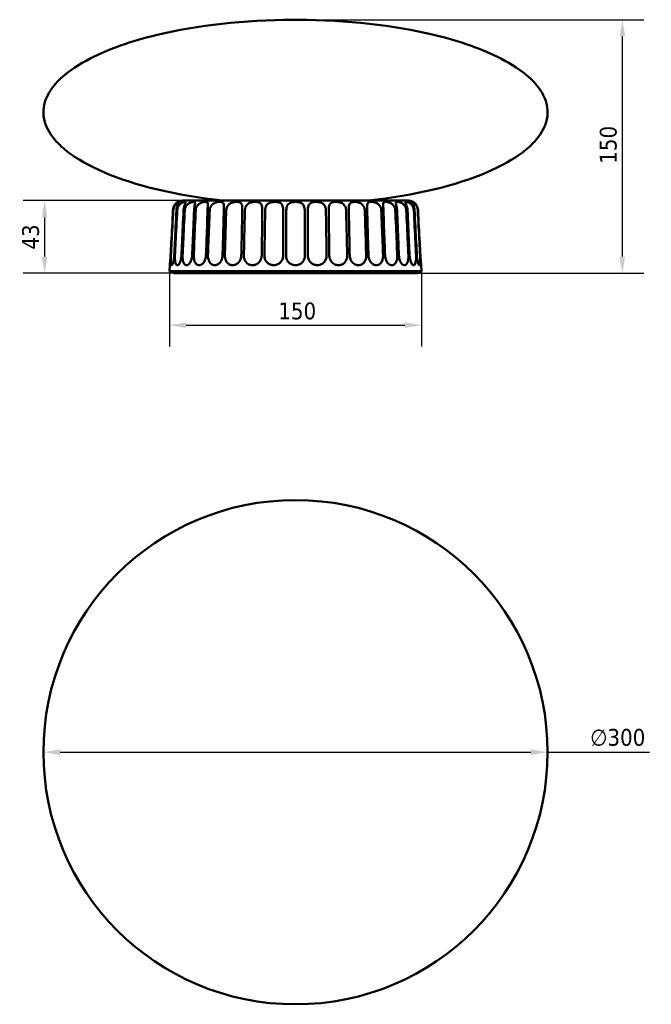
# Model space of a CAD drawing. Header units: millimetres. Extents: x 270 to 1030, y 103 to 1097.
# Tile 1 of 6: x 270 to 646, y 103 to 688. Entities that reach past the tile are written whole.
import ezdxf

# ---------------------------------------------------------------- set-up
doc = ezdxf.new("R2010")
doc.units = ezdxf.units.MM
doc.header["$LTSCALE"] = 4
doc.layers.add('Quota (ISO)', color=7, linetype='Continuous', lineweight=25)
doc.layers.add('Visibile (ISO)', color=7, linetype='Continuous', lineweight=50)
doc.styles.add('Testo nota (ISO)', font='tahoma.ttf')
doc.dimstyles.new('PENTA', dxfattribs={"dimscale": 4, "dimtxt": 2.5, "dimasz": 2.5, "dimexe": 3.175, "dimexo": 0, "dimgap": 0.762, "dimtad": 1, "dimrnd": 1e-08, "dimtxsty": 'Testo nota (ISO)', "dimcen": 0.09, "dimdle": 10, "dimclrd": 256, "dimclre": 256, "dimclrt": 256, "dimazin": 2, "dimtfac": 0.8, "dimtmove": 0, "dimatfit": 3, "dimfxl": 1, "dimtolj": 1, "dimlwd": -1, "dimlwe": -1, "dimarcsym": 0})

# ---------------------------------------------------------------- blocks, each defined once
blk = doc.blocks.new('*D3')
at = {"layer": 'Defpoints', "color": 0, "transparency": 16777216}
for p in [(434.28, 688.35), (628.77, 688.35), (506.78, 537.46)]:
    blk.add_point(p, dxfattribs=at)
at = {"layer": 'Quota (ISO)', "transparency": 16777216}
for p, q in [((434.28, 688.35), (641.47, 688.35)), ((628.77, 547.46), (628.77, 678.35)), ((506.78, 537.46), (641.47, 537.46))]:
    blk.add_line(p, q, dxfattribs=at)
for points in [[(627.11, 678.35), (630.44, 678.35), (628.77, 688.35)], [(627.11, 547.46), (630.44, 547.46), (628.77, 537.46)]]:
    blk.add_solid(points, dxfattribs=at)
at = {"layer": 'Quota (ISO)', "transparency": 16777216, "insert": (615.32, 602.68), "char_height": 10, "attachment_point": 1, "rotation": 90, "style": 'Testo nota (ISO)'}
blk.add_mtext('\\A1;150', dxfattribs=at)
blk = doc.blocks.new('*D4')
at = {"layer": 'Defpoints', "color": 0, "transparency": 16777216}
for p in [(359.28, 538.71), (509.28, 538.71), (509.28, 506.62)]:
    blk.add_point(p, dxfattribs=at)
at = {"layer": 'Quota (ISO)', "transparency": 16777216}
for p, q in [((359.28, 538.71), (359.28, 493.92)), ((509.28, 538.71), (509.28, 493.92)), ((369.28, 506.62), (499.28, 506.62))]:
    blk.add_line(p, q, dxfattribs=at)
for points in [[(369.28, 508.29), (369.28, 504.95), (359.28, 506.62)], [(499.28, 508.29), (499.28, 504.95), (509.28, 506.62)]]:
    blk.add_solid(points, dxfattribs=at)
at = {"layer": 'Quota (ISO)', "transparency": 16777216, "insert": (424.06, 520.08), "char_height": 10, "attachment_point": 1, "style": 'Testo nota (ISO)'}
blk.add_mtext('\\A1;150', dxfattribs=at)
blk = doc.blocks.new('*D6')
at = {"layer": 'Defpoints', "color": 0, "transparency": 16777216}
for p in [(284.28, 252.58), (584.28, 252.58)]:
    blk.add_point(p, dxfattribs=at)
at = {"layer": 'Quota (ISO)', "transparency": 16777216}
for p, q in [((294.28, 252.58), (574.28, 252.58)), ((584.28, 252.58), (644.93, 252.58))]:
    blk.add_line(p, q, dxfattribs=at)
for points in [[(294.28, 254.25), (294.28, 250.91), (284.28, 252.58)], [(574.28, 254.25), (574.28, 250.91), (584.28, 252.58)]]:
    blk.add_solid(points, dxfattribs=at)
at = {"layer": 'Quota (ISO)', "transparency": 16777216, "insert": (609.61, 266.4), "char_height": 10, "attachment_point": 1, "rotation": 359.99994, "style": 'Testo nota (ISO)'}
blk.add_mtext('\\A1;∅300', dxfattribs=at)
blk = doc.blocks.new('*D7')
at = {"layer": 'Defpoints', "color": 0, "transparency": 16777216}
for p in [(434.28, 580.71), (285, 537.46), (434.28, 537.46)]:
    blk.add_point(p, dxfattribs=at)
at = {"layer": 'Quota (ISO)', "transparency": 16777216}
for p, q in [((434.28, 580.71), (272.3, 580.71)), ((285, 570.71), (285, 547.46)), ((434.28, 537.46), (272.3, 537.46))]:
    blk.add_line(p, q, dxfattribs=at)
for points in [[(283.33, 570.71), (286.67, 570.71), (285, 580.71)], [(283.33, 547.46), (286.67, 547.46), (285, 537.46)]]:
    blk.add_solid(points, dxfattribs=at)
at = {"layer": 'Quota (ISO)', "transparency": 16777216, "insert": (276.74, 559.08), "char_height": 10, "attachment_point": 5, "rotation": 90, "style": 'Testo nota (ISO)'}
blk.add_mtext('\\A1;43', dxfattribs=at)

msp = doc.modelspace()

# ---------------------------------------------------------------- linework, layer by layer
at = {"layer": 'Visibile (ISO)'}
for p, q in [((501.39, 580.708), (367.18, 580.708)), ((359.474, 542.313), (359.285, 538.708)), ((509.096, 542.313), (509.285, 538.708)), ((359.285, 538.708), (509.285, 538.708)), ((359.528, 538.458), (359.285, 538.708)), ((509.285, 538.708), (359.285, 538.708)), ((359.285, 538.708), (359.285, 538.708)), ((509.042, 538.458), (359.528, 538.458)), ((361.785, 538.458), (361.785, 537.458)), ((361.785, 537.458), (506.785, 537.458)), ((506.785, 538.458), (506.785, 537.458)), ((509.042, 538.458), (509.285, 538.708)), ((509.285, 538.708), (509.285, 538.708))]:
    msp.add_line(p, q, dxfattribs=at)
msp.add_circle((434.285, 252.58), 150, dxfattribs=at)
for centre, start, end in [((367.18, 574.708), 90, 119.353672), ((501.39, 574.708), 60.646328, 90)]:
    msp.add_arc(centre, 6, start, end, dxfattribs=at)
for points, knots in [([(390.817, 580.708), (363.584, 583.731), (338.805, 589.665), (313.212, 600.633), (307.025, 603.959), (298.553, 609.791), (295.658, 612.179), (289.754, 618.16), (287.258, 621.822), (284.863, 627.945), (284.358, 630.374), (284.234, 634.956), (284.521, 637.11), (285.827, 641.547), (286.899, 643.829), (290.183, 648.891), (292.616, 651.652), (299.959, 658.177), (305.491, 661.847), (322.846, 670.787), (336.45, 675.591), (375.781, 685.057), (404.118, 688.227), (433.16, 688.347), (433.722, 688.348), (434.285, 688.348)], [1.8648015, 1.8648015, 1.8648015, 1.8648015, 2.4338827, 2.4338827, 2.6521732, 2.6521732, 2.7943134, 2.7943134, 2.9991454, 2.9991454, 3.1317032, 3.1317032, 3.2491104, 3.2491104, 3.3751426, 3.3751426, 3.5329356, 3.5329356, 3.7601704, 3.7601704, 4.1315104, 4.1315104, 4.701137, 4.701137, 4.712389, 4.712389, 4.712389, 4.712389]), ([(477.753, 580.708), (504.986, 583.731), (529.765, 589.665), (555.358, 600.633), (561.545, 603.959), (570.017, 609.791), (572.912, 612.179), (578.816, 618.16), (581.312, 621.822), (583.707, 627.945), (584.212, 630.374), (584.336, 634.956), (584.049, 637.11), (582.743, 641.547), (581.671, 643.829), (578.387, 648.891), (575.954, 651.652), (568.611, 658.177), (563.079, 661.847), (545.724, 670.787), (532.12, 675.591), (492.789, 685.057), (464.452, 688.227), (435.41, 688.347), (434.848, 688.348), (434.285, 688.348)], [1.8648015, 1.8648015, 1.8648015, 1.8648015, 2.4338827, 2.4338827, 2.6521732, 2.6521732, 2.7943134, 2.7943134, 2.9991454, 2.9991454, 3.1317032, 3.1317032, 3.2491104, 3.2491104, 3.3751426, 3.3751426, 3.5329356, 3.5329356, 3.7601704, 3.7601704, 4.1315104, 4.1315104, 4.701137, 4.701137, 4.712389, 4.712389, 4.712389, 4.712389]), ([(364.239, 579.937), (364.239, 579.937), (364.231, 579.933), (364.182, 579.902), (364.109, 579.857), (363.861, 579.686), (363.665, 579.542), (363.161, 579.091), (362.854, 578.772), (362.259, 577.941), (361.988, 577.452), (361.563, 576.314), (361.427, 575.673), (361.394, 575.022)], [-0.90778377, -0.90778377, -0.90778377, -0.90778377, -0.85208779, -0.85208779, -0.72602898, -0.72602898, -0.56371448, -0.56371448, -0.37891385, -0.37891385, -0.19583626, -0.19583626, -0.00006691, -0.00006691, -0.00006691, -0.00006691]), ([(361.55, 575.022), (361.567, 575.353), (361.614, 575.683), (361.765, 576.33), (361.869, 576.646), (362.213, 577.45), (362.493, 577.9), (363.135, 578.683), (363.482, 578.995), (364.151, 579.484), (364.458, 579.65), (364.896, 579.843), (365.049, 579.894), (365.267, 579.942), (365.338, 579.943), (365.416, 579.903), (365.417, 579.858), (365.332, 579.686), (365.222, 579.542), (364.889, 579.091), (364.66, 578.772), (364.19, 577.941), (363.964, 577.452), (363.604, 576.314), (363.484, 575.673), (363.452, 575.022)], [-1.8149306, -1.8149306, -1.8149306, -1.8149306, -1.715208, -1.715208, -1.6143125, -1.6143125, -1.4463742, -1.4463742, -1.2748644, -1.2748644, -1.1009722, -1.1009722, -0.971242, -0.971242, -0.8539227, -0.8539227, -0.7261262, -0.7261262, -0.5637742, -0.5637742, -0.378937, -0.378937, -0.1958382, -0.1958382, -0.0000669, -0.0000669, -0.0000669, -0.0000669]), ([(363.916, 575.022), (363.94, 575.466), (364.019, 575.906), (364.286, 576.752), (364.472, 577.153), (365.009, 578.013), (365.383, 578.429), (366.228, 579.137), (366.678, 579.397), (367.536, 579.776), (367.923, 579.879), (368.522, 579.96), (368.726, 579.935), (368.904, 579.738), (368.891, 579.575), (368.718, 579.075), (368.579, 578.768), (368.257, 577.958), (368.083, 577.47), (367.794, 576.326), (367.692, 575.68), (367.663, 575.022)], [-1.8151381, -1.8151381, -1.8151381, -1.8151381, -1.6814679, -1.6814679, -1.5477228, -1.5477228, -1.369657, -1.369657, -1.1774021, -1.1774021, -0.9711196, -0.9711196, -0.7581957, -0.7581957, -0.5582255, -0.5582255, -0.3813955, -0.3813955, -0.1977838, -0.1977838, -0.0000669, -0.0000669, -0.0000669, -0.0000669]), ([(368.421, 575.022), (368.448, 575.563), (368.562, 576.097), (368.959, 577.112), (369.24, 577.581), (369.968, 578.444), (370.408, 578.806), (371.363, 579.39), (371.854, 579.59), (372.757, 579.855), (373.16, 579.92), (373.823, 579.949), (374.083, 579.913), (374.433, 579.719), (374.522, 579.563), (374.551, 579.079), (374.496, 578.766), (374.318, 577.944), (374.202, 577.454), (374, 576.314), (373.923, 575.674), (373.897, 575.022)], [-1.8151627, -1.8151627, -1.8151627, -1.8151627, -1.6524148, -1.6524148, -1.4874089, -1.4874089, -1.3076987, -1.3076987, -1.1193889, -1.1193889, -0.9331473, -0.9331473, -0.7464341, -0.7464341, -0.5601504, -0.5601504, -0.379501, -0.379501, -0.1958997, -0.1958997, -0.0000669, -0.0000669, -0.0000669, -0.0000669]), ([(374.927, 575.022), (374.956, 575.643), (375.1, 576.255), (375.591, 577.344), (375.916, 577.815), (376.745, 578.653), (377.236, 578.99), (378.272, 579.503), (378.792, 579.671), (379.753, 579.884), (380.19, 579.933), (380.95, 579.942), (381.272, 579.902), (381.788, 579.713), (381.973, 579.561), (382.197, 579.086), (382.23, 578.77), (382.207, 577.944), (382.152, 577.454), (382.041, 576.314), (381.988, 575.674), (381.967, 575.022)], [-1.8152928, -1.8152928, -1.8152928, -1.8152928, -1.6284717, -1.6284717, -1.4560807, -1.4560807, -1.2724176, -1.2724176, -1.0905933, -1.0905933, -0.9164184, -0.9164184, -0.7424637, -0.7424637, -0.5621426, -0.5621426, -0.3794155, -0.3794155, -0.1958874, -0.1958874, -0.0000669, -0.0000669, -0.0000669, -0.0000669]), ([(383.236, 575.022), (383.262, 575.645), (383.4, 576.258), (383.882, 577.348), (384.204, 577.818), (385.039, 578.656), (385.541, 578.992), (386.627, 579.505), (387.185, 579.672), (388.247, 579.884), (388.744, 579.933), (389.644, 579.942), (390.047, 579.902), (390.736, 579.713), (391.014, 579.561), (391.424, 579.086), (391.546, 578.77), (391.678, 577.944), (391.686, 577.454), (391.668, 576.314), (391.643, 575.674), (391.627, 575.022)], [-1.8152937, -1.8152937, -1.8152937, -1.8152937, -1.628038, -1.628038, -1.4556725, -1.4556725, -1.2719833, -1.2719833, -1.0902496, -1.0902496, -0.9162253, -0.9162253, -0.7424207, -0.7424207, -0.5621669, -0.5621669, -0.3794144, -0.3794144, -0.1958872, -0.1958872, -0.0000669, -0.0000669, -0.0000669, -0.0000669]), ([(393.096, 575.022), (393.116, 575.571), (393.218, 576.113), (393.594, 577.14), (393.868, 577.615), (394.613, 578.476), (395.078, 578.834), (396.158, 579.407), (396.749, 579.603), (397.934, 579.86), (398.516, 579.922), (399.606, 579.948), (400.112, 579.911), (400.998, 579.718), (401.372, 579.563), (401.957, 579.08), (402.161, 578.767), (402.444, 577.944), (402.514, 577.454), (402.591, 576.314), (402.593, 575.674), (402.582, 575.022)], [-1.8151761, -1.8151761, -1.8151761, -1.8151761, -1.650131, -1.650131, -1.4825545, -1.4825545, -1.3026055, -1.3026055, -1.1151247, -1.1151247, -0.9306001, -0.9306001, -0.7458006, -0.7458006, -0.5604403, -0.5604403, -0.3794893, -0.3794893, -0.1958979, -0.1958979, -0.0000669, -0.0000669, -0.0000669, -0.0000669]), ([(404.208, 575.022), (404.222, 575.497), (404.291, 575.968), (404.55, 576.869), (404.738, 577.293), (405.301, 578.156), (405.699, 578.555), (406.699, 579.228), (407.287, 579.47), (408.556, 579.809), (409.221, 579.897), (410.519, 579.957), (411.148, 579.926), (412.253, 579.728), (412.727, 579.567), (413.479, 579.071), (413.755, 578.761), (414.177, 577.945), (414.308, 577.455), (414.476, 576.314), (414.505, 575.674), (414.501, 575.022)], [-1.8151111, -1.8151111, -1.8151111, -1.8151111, -1.6719999, -1.6719999, -1.5283125, -1.5283125, -1.3500678, -1.3500678, -1.1562679, -1.1562679, -0.9562514, -0.9562514, -0.7525791, -0.7525791, -0.5577018, -0.5577018, -0.3795865, -0.3795865, -0.1959152, -0.1959152, -0.0000669, -0.0000669, -0.0000669, -0.0000669]), ([(416.234, 575.022), (416.243, 575.473), (416.296, 575.921), (416.498, 576.778), (416.646, 577.184), (417.112, 578.046), (417.461, 578.46), (418.371, 579.161), (418.92, 579.417), (420.18, 579.789), (420.88, 579.889), (422.295, 579.96), (423.006, 579.928), (424.231, 579.718), (424.752, 579.559), (425.622, 579.074), (425.964, 578.767), (426.514, 577.958), (426.703, 577.47), (426.962, 576.326), (427.019, 575.68), (427.021, 575.022)], [-1.8154881, -1.8154881, -1.8154881, -1.8154881, -1.6795859, -1.6795859, -1.5437403, -1.5437403, -1.3648504, -1.3648504, -1.1718641, -1.1718641, -0.9624226, -0.9624226, -0.7466001, -0.7466001, -0.5577554, -0.5577554, -0.3813582, -0.3813582, -0.1977378, -0.1977378, -0.0000669, -0.0000669, -0.0000669, -0.0000669]), ([(428.808, 575.022), (428.812, 575.371), (428.838, 575.717), (428.937, 576.397), (429.011, 576.728), (429.272, 577.537), (429.497, 577.978), (430.117, 578.744), (430.502, 579.048), (431.411, 579.514), (431.915, 579.671), (432.856, 579.852), (433.272, 579.899), (434.075, 579.942), (434.461, 579.943), (435.262, 579.902), (435.676, 579.857), (436.59, 579.686), (437.075, 579.542), (438.012, 579.091), (438.431, 578.772), (439.102, 577.941), (439.34, 577.452), (439.673, 576.314), (439.754, 575.673), (439.762, 575.022)], [-1.8148727, -1.8148727, -1.8148727, -1.8148727, -1.7099439, -1.7099439, -1.6036085, -1.6036085, -1.4362649, -1.4362649, -1.2642862, -1.2642862, -1.0937046, -1.0937046, -0.9669269, -0.9669269, -0.8520878, -0.8520878, -0.726029, -0.726029, -0.5637145, -0.5637145, -0.3789138, -0.3789138, -0.1958363, -0.1958363, -0.0000669, -0.0000669, -0.0000669, -0.0000669]), ([(441.549, 575.022), (441.55, 575.353), (441.565, 575.683), (441.63, 576.33), (441.679, 576.646), (441.865, 577.45), (442.035, 577.9), (442.534, 578.683), (442.853, 578.995), (443.65, 579.484), (444.113, 579.65), (445.007, 579.843), (445.411, 579.894), (446.206, 579.942), (446.593, 579.943), (447.407, 579.903), (447.834, 579.858), (448.783, 579.686), (449.295, 579.542), (450.306, 579.091), (450.771, 578.772), (451.536, 577.941), (451.817, 577.452), (452.219, 576.314), (452.323, 575.673), (452.336, 575.022)], [-1.8149306, -1.8149306, -1.8149306, -1.8149306, -1.715208, -1.715208, -1.6143125, -1.6143125, -1.4463742, -1.4463742, -1.2748644, -1.2748644, -1.1009722, -1.1009722, -0.971242, -0.971242, -0.8539227, -0.8539227, -0.7261262, -0.7261262, -0.5637742, -0.5637742, -0.378937, -0.378937, -0.1958382, -0.1958382, -0.0000669, -0.0000669, -0.0000669, -0.0000669]), ([(454.069, 575.022), (454.066, 575.466), (454.079, 575.906), (454.151, 576.752), (454.209, 577.153), (454.424, 578.013), (454.604, 578.429), (455.152, 579.137), (455.52, 579.397), (456.461, 579.776), (457.031, 579.879), (458.298, 579.96), (458.993, 579.935), (460.348, 579.738), (460.997, 579.575), (462.135, 579.075), (462.611, 578.768), (463.433, 577.958), (463.752, 577.47), (464.218, 576.326), (464.343, 575.68), (464.362, 575.022)], [-1.8151381, -1.8151381, -1.8151381, -1.8151381, -1.6814679, -1.6814679, -1.5477228, -1.5477228, -1.369657, -1.369657, -1.1774021, -1.1774021, -0.9711196, -0.9711196, -0.7581957, -0.7581957, -0.5582255, -0.5582255, -0.3813955, -0.3813955, -0.1977838, -0.1977838, -0.0000669, -0.0000669, -0.0000669, -0.0000669]), ([(465.988, 575.022), (465.979, 575.563), (465.98, 576.097), (466.025, 577.112), (466.07, 577.581), (466.269, 578.444), (466.428, 578.806), (466.925, 579.39), (467.259, 579.59), (468.082, 579.855), (468.562, 579.92), (469.618, 579.949), (470.194, 579.913), (471.374, 579.719), (471.971, 579.563), (473.093, 579.079), (473.596, 578.766), (474.468, 577.944), (474.81, 577.454), (475.312, 576.314), (475.45, 575.674), (475.474, 575.022)], [-1.8151627, -1.8151627, -1.8151627, -1.8151627, -1.6524148, -1.6524148, -1.4874089, -1.4874089, -1.3076987, -1.3076987, -1.1193889, -1.1193889, -0.9331473, -0.9331473, -0.7464341, -0.7464341, -0.5601504, -0.5601504, -0.379501, -0.379501, -0.1958997, -0.1958997, -0.0000669, -0.0000669, -0.0000669, -0.0000669]), ([(476.943, 575.022), (476.928, 575.643), (476.904, 576.255), (476.885, 577.344), (476.888, 577.815), (476.993, 578.653), (477.1, 578.99), (477.48, 579.503), (477.744, 579.671), (478.41, 579.884), (478.802, 579.933), (479.684, 579.942), (480.174, 579.902), (481.222, 579.713), (481.776, 579.561), (482.865, 579.086), (483.377, 578.77), (484.271, 577.944), (484.628, 577.454), (485.157, 576.314), (485.307, 575.674), (485.334, 575.022)], [-1.8152928, -1.8152928, -1.8152928, -1.8152928, -1.6284717, -1.6284717, -1.4560807, -1.4560807, -1.2724176, -1.2724176, -1.0905933, -1.0905933, -0.9164184, -0.9164184, -0.7424637, -0.7424637, -0.5621426, -0.5621426, -0.3794155, -0.3794155, -0.1958874, -0.1958874, -0.0000669, -0.0000669, -0.0000669, -0.0000669]), ([(486.603, 575.022), (486.583, 575.645), (486.534, 576.258), (486.429, 577.348), (486.376, 577.818), (486.336, 578.656), (486.356, 578.992), (486.551, 579.505), (486.721, 579.672), (487.211, 579.884), (487.521, 579.933), (488.257, 579.942), (488.683, 579.902), (489.625, 579.713), (490.138, 579.561), (491.172, 579.086), (491.67, 578.77), (492.555, 577.944), (492.916, 577.454), (493.456, 576.314), (493.613, 575.674), (493.643, 575.022)], [-1.8152937, -1.8152937, -1.8152937, -1.8152937, -1.628038, -1.628038, -1.4556725, -1.4556725, -1.2719833, -1.2719833, -1.0902496, -1.0902496, -0.9162253, -0.9162253, -0.7424207, -0.7424207, -0.5621669, -0.5621669, -0.3794144, -0.3794144, -0.1958872, -0.1958872, -0.0000669, -0.0000669, -0.0000669, -0.0000669]), ([(494.672, 575.022), (494.651, 575.569), (494.594, 576.108), (494.432, 577.132), (494.329, 577.605), (494.138, 578.467), (494.057, 578.826), (494.014, 579.402), (494.061, 579.599), (494.327, 579.859), (494.541, 579.922), (495.123, 579.948), (495.49, 579.911), (496.333, 579.718), (496.804, 579.563), (497.759, 579.08), (498.223, 578.766), (499.068, 577.944), (499.422, 577.454), (499.958, 576.314), (500.116, 575.674), (500.149, 575.022)], [-1.8151719, -1.8151719, -1.8151719, -1.8151719, -1.6507906, -1.6507906, -1.4839588, -1.4839588, -1.3040803, -1.3040803, -1.1163557, -1.1163557, -0.9313329, -0.9313329, -0.7459818, -0.7459818, -0.5603564, -0.5603564, -0.3794927, -0.3794927, -0.1958984, -0.1958984, -0.0000669, -0.0000669, -0.0000669, -0.0000669]), ([(500.907, 575.022), (500.886, 575.496), (500.828, 575.965), (500.652, 576.863), (500.534, 577.286), (500.247, 578.149), (500.078, 578.549), (499.797, 579.224), (499.702, 579.467), (499.686, 579.807), (499.772, 579.896), (500.141, 579.957), (500.429, 579.927), (501.147, 579.729), (501.565, 579.567), (502.421, 579.071), (502.836, 578.761), (503.612, 577.945), (503.949, 577.455), (504.464, 576.314), (504.619, 575.674), (504.654, 575.022)], [-1.8151131, -1.8151131, -1.8151131, -1.8151131, -1.6725063, -1.6725063, -1.5293534, -1.5293534, -1.3511295, -1.3511295, -1.1572241, -1.1572241, -0.9568771, -0.9568771, -0.7527547, -0.7527547, -0.5576395, -0.5576395, -0.3795884, -0.3795884, -0.1959156, -0.1959156, -0.0000669, -0.0000669, -0.0000669, -0.0000669]), ([(505.118, 575.022), (505.096, 575.465), (505.034, 575.904), (504.84, 576.748), (504.708, 577.148), (504.352, 578.008), (504.118, 578.425), (503.66, 579.134), (503.454, 579.394), (503.18, 579.775), (503.13, 579.878), (503.243, 579.96), (503.414, 579.935), (503.937, 579.738), (504.274, 579.575), (504.993, 579.075), (505.351, 578.768), (506.041, 577.958), (506.352, 577.47), (506.834, 576.326), (506.985, 575.68), (507.02, 575.022)], [-1.8151356, -1.8151356, -1.8151356, -1.8151356, -1.681768, -1.681768, -1.5483401, -1.5483401, -1.3702706, -1.3702706, -1.1781006, -1.1781006, -0.9715976, -0.9715976, -0.7583341, -0.7583341, -0.5581752, -0.5581752, -0.3813916, -0.3813916, -0.1977789, -0.1977789, -0.0000669, -0.0000669, -0.0000669, -0.0000669]), ([(507.176, 575.022), (507.15, 575.542), (507.058, 576.055), (506.747, 577.073), (506.52, 577.562), (505.995, 578.416), (505.711, 578.764), (505.145, 579.348), (504.883, 579.556), (504.542, 579.804), (504.437, 579.871), (504.348, 579.927), (504.331, 579.938), (504.331, 579.938)], [-1.81525379, -1.81525379, -1.81525379, -1.81525379, -1.65895513, -1.65895513, -1.48799176, -1.48799176, -1.31806544, -1.31806544, -1.13164942, -1.13164942, -0.99005308, -0.99005308, -0.90771422, -0.90771422, -0.90771422, -0.90771422]), ([(361.394, 575.022), (361.058, 568.531), (360.708, 561.803), (360.268, 553.373), (360.126, 550.673), (359.983, 547.949)], [0.9510277, 0.9510277, 0.9510277, 0.9510277, 2.7387914, 2.7387914, 3.4836905, 3.4836905, 3.4836905, 3.4836905]), ([(360.132, 547.949), (360.273, 550.673), (360.414, 553.373), (360.853, 561.803), (361.207, 568.531), (361.55, 575.022)], [0.9358556, 0.9358556, 0.9358556, 0.9358556, 1.6807547, 1.6807547, 3.4685184, 3.4685184, 3.4685184, 3.4685184]), ([(363.452, 575.022), (363.135, 568.531), (362.799, 561.803), (362.371, 553.373), (362.233, 550.673), (362.092, 547.949)], [0.9510277, 0.9510277, 0.9510277, 0.9510277, 2.7387914, 2.7387914, 3.4836905, 3.4836905, 3.4836905, 3.4836905]), ([(362.534, 547.949), (362.669, 550.673), (362.804, 553.373), (363.23, 561.803), (363.576, 568.531), (363.916, 575.022)], [0.9358556, 0.9358556, 0.9358556, 0.9358556, 1.6807547, 1.6807547, 3.4685184, 3.4685184, 3.4685184, 3.4685184]), ([(367.663, 575.022), (367.373, 568.531), (367.061, 561.803), (366.659, 553.373), (366.528, 550.673), (366.395, 547.949)], [0.9510277, 0.9510277, 0.9510277, 0.9510277, 2.7387914, 2.7387914, 3.4836905, 3.4836905, 3.4836905, 3.4836905]), ([(367.116, 547.949), (367.241, 550.673), (367.367, 553.373), (367.765, 561.803), (368.093, 568.531), (368.421, 575.022)], [0.9358556, 0.9358556, 0.9358556, 0.9358556, 1.6807547, 1.6807547, 3.4685184, 3.4685184, 3.4685184, 3.4685184]), ([(373.897, 575.022), (373.644, 568.531), (373.366, 561.803), (373.001, 553.373), (372.882, 550.673), (372.76, 547.949)], [0.9510277, 0.9510277, 0.9510277, 0.9510277, 2.7387914, 2.7387914, 3.4836905, 3.4836905, 3.4836905, 3.4836905]), ([(373.739, 547.949), (373.85, 550.673), (373.963, 553.373), (374.322, 561.803), (374.622, 568.531), (374.927, 575.022)], [0.9358556, 0.9358556, 0.9358556, 0.9358556, 1.6807547, 1.6807547, 3.4685184, 3.4685184, 3.4685184, 3.4685184]), ([(381.967, 575.022), (381.758, 568.531), (381.522, 561.803), (381.206, 553.373), (381.102, 550.673), (380.994, 547.949)], [0.9510277, 0.9510277, 0.9510277, 0.9510277, 2.7387914, 2.7387914, 3.4836905, 3.4836905, 3.4836905, 3.4836905]), ([(382.201, 547.949), (382.295, 550.673), (382.391, 553.373), (382.7, 561.803), (382.963, 568.531), (383.236, 575.022)], [0.9358556, 0.9358556, 0.9358556, 0.9358556, 1.6807547, 1.6807547, 3.4685184, 3.4685184, 3.4685184, 3.4685184]), ([(391.627, 575.022), (391.468, 568.531), (391.281, 561.803), (391.024, 553.373), (390.938, 550.673), (390.848, 547.949)], [0.9510277, 0.9510277, 0.9510277, 0.9510277, 2.7387914, 2.7387914, 3.4836905, 3.4836905, 3.4836905, 3.4836905]), ([(392.246, 547.949), (392.32, 550.673), (392.397, 553.373), (392.646, 561.803), (392.864, 568.531), (393.096, 575.022)], [0.9358556, 0.9358556, 0.9358556, 0.9358556, 1.6807547, 1.6807547, 3.4685184, 3.4685184, 3.4685184, 3.4685184]), ([(402.582, 575.022), (402.479, 568.531), (402.347, 561.803), (402.156, 553.373), (402.091, 550.673), (402.022, 547.949)], [0.9510277, 0.9510277, 0.9510277, 0.9510277, 2.7387914, 2.7387914, 3.4836905, 3.4836905, 3.4836905, 3.4836905]), ([(403.569, 547.949), (403.62, 550.673), (403.675, 553.373), (403.857, 561.803), (404.023, 568.531), (404.208, 575.022)], [0.9358556, 0.9358556, 0.9358556, 0.9358556, 1.6807547, 1.6807547, 3.4685184, 3.4685184, 3.4685184, 3.4685184]), ([(414.501, 575.022), (414.456, 568.531), (414.383, 561.803), (414.264, 553.373), (414.222, 550.673), (414.176, 547.949)], [0.9510277, 0.9510277, 0.9510277, 0.9510277, 2.7387914, 2.7387914, 3.4836905, 3.4836905, 3.4836905, 3.4836905]), ([(415.825, 547.949), (415.852, 550.673), (415.883, 553.373), (415.993, 561.803), (416.102, 568.531), (416.234, 575.022)], [0.9358556, 0.9358556, 0.9358556, 0.9358556, 1.6807547, 1.6807547, 3.4685184, 3.4685184, 3.4685184, 3.4685184]), ([(427.021, 575.022), (427.036, 568.531), (427.024, 561.803), (426.981, 553.373), (426.963, 550.673), (426.941, 547.949)], [0.9510277, 0.9510277, 0.9510277, 0.9510277, 2.7387914, 2.7387914, 3.4836905, 3.4836905, 3.4836905, 3.4836905]), ([(428.641, 547.949), (428.644, 550.673), (428.651, 553.373), (428.684, 561.803), (428.734, 568.531), (428.808, 575.022)], [0.9358556, 0.9358556, 0.9358556, 0.9358556, 1.6807547, 1.6807547, 3.4685184, 3.4685184, 3.4685184, 3.4685184]), ([(439.762, 575.022), (439.836, 568.531), (439.886, 561.803), (439.919, 553.373), (439.926, 550.673), (439.929, 547.949)], [0.9510277, 0.9510277, 0.9510277, 0.9510277, 2.7387914, 2.7387914, 3.4836905, 3.4836905, 3.4836905, 3.4836905]), ([(441.629, 547.949), (441.607, 550.673), (441.589, 553.373), (441.546, 561.803), (441.534, 568.531), (441.549, 575.022)], [0.9358556, 0.9358556, 0.9358556, 0.9358556, 1.6807547, 1.6807547, 3.4685184, 3.4685184, 3.4685184, 3.4685184]), ([(452.336, 575.022), (452.468, 568.531), (452.577, 561.803), (452.687, 553.373), (452.718, 550.673), (452.745, 547.949)], [0.9510277, 0.9510277, 0.9510277, 0.9510277, 2.7387914, 2.7387914, 3.4836905, 3.4836905, 3.4836905, 3.4836905]), ([(454.394, 547.949), (454.348, 550.673), (454.306, 553.373), (454.187, 561.803), (454.114, 568.531), (454.069, 575.022)], [0.9358556, 0.9358556, 0.9358556, 0.9358556, 1.6807547, 1.6807547, 3.4685184, 3.4685184, 3.4685184, 3.4685184]), ([(464.362, 575.022), (464.547, 568.531), (464.713, 561.803), (464.895, 553.373), (464.95, 550.673), (465.001, 547.949)], [0.9510277, 0.9510277, 0.9510277, 0.9510277, 2.7387914, 2.7387914, 3.4836905, 3.4836905, 3.4836905, 3.4836905]), ([(466.548, 547.949), (466.479, 550.673), (466.414, 553.373), (466.223, 561.803), (466.091, 568.531), (465.988, 575.022)], [0.9358556, 0.9358556, 0.9358556, 0.9358556, 1.6807547, 1.6807547, 3.4685184, 3.4685184, 3.4685184, 3.4685184]), ([(475.474, 575.022), (475.706, 568.531), (475.924, 561.803), (476.173, 553.373), (476.25, 550.673), (476.324, 547.949)], [0.9510277, 0.9510277, 0.9510277, 0.9510277, 2.7387914, 2.7387914, 3.4836905, 3.4836905, 3.4836905, 3.4836905]), ([(477.722, 547.949), (477.632, 550.673), (477.546, 553.373), (477.289, 561.803), (477.102, 568.531), (476.943, 575.022)], [0.9358556, 0.9358556, 0.9358556, 0.9358556, 1.6807547, 1.6807547, 3.4685184, 3.4685184, 3.4685184, 3.4685184]), ([(485.334, 575.022), (485.607, 568.531), (485.87, 561.803), (486.179, 553.373), (486.275, 550.673), (486.369, 547.949)], [0.9510277, 0.9510277, 0.9510277, 0.9510277, 2.7387914, 2.7387914, 3.4836905, 3.4836905, 3.4836905, 3.4836905]), ([(487.576, 547.949), (487.468, 550.673), (487.364, 553.373), (487.048, 561.803), (486.812, 568.531), (486.603, 575.022)], [0.9358556, 0.9358556, 0.9358556, 0.9358556, 1.6807547, 1.6807547, 3.4685184, 3.4685184, 3.4685184, 3.4685184]), ([(493.643, 575.022), (493.948, 568.531), (494.248, 561.803), (494.607, 553.373), (494.72, 550.673), (494.831, 547.949)], [0.9510277, 0.9510277, 0.9510277, 0.9510277, 2.7387914, 2.7387914, 3.4836905, 3.4836905, 3.4836905, 3.4836905]), ([(495.81, 547.949), (495.688, 550.673), (495.569, 553.373), (495.204, 561.803), (494.926, 568.531), (494.672, 575.022)], [0.9358556, 0.9358556, 0.9358556, 0.9358556, 1.6807547, 1.6807547, 3.4685184, 3.4685184, 3.4685184, 3.4685184]), ([(500.149, 575.022), (500.477, 568.531), (500.805, 561.803), (501.203, 553.373), (501.329, 550.673), (501.454, 547.949)], [0.9510277, 0.9510277, 0.9510277, 0.9510277, 2.7387914, 2.7387914, 3.4836905, 3.4836905, 3.4836905, 3.4836905]), ([(502.175, 547.949), (502.042, 550.673), (501.911, 553.373), (501.509, 561.803), (501.197, 568.531), (500.907, 575.022)], [0.9358556, 0.9358556, 0.9358556, 0.9358556, 1.6807547, 1.6807547, 3.4685184, 3.4685184, 3.4685184, 3.4685184]), ([(504.654, 575.022), (504.994, 568.531), (505.34, 561.803), (505.766, 553.373), (505.901, 550.673), (506.036, 547.949)], [0.9510277, 0.9510277, 0.9510277, 0.9510277, 2.7387914, 2.7387914, 3.4836905, 3.4836905, 3.4836905, 3.4836905]), ([(506.478, 547.949), (506.337, 550.673), (506.199, 553.373), (505.771, 561.803), (505.435, 568.531), (505.118, 575.022)], [0.9358556, 0.9358556, 0.9358556, 0.9358556, 1.6807547, 1.6807547, 3.4685184, 3.4685184, 3.4685184, 3.4685184]), ([(507.02, 575.022), (507.363, 568.531), (507.717, 561.803), (508.156, 553.373), (508.297, 550.673), (508.438, 547.949)], [0.9510277, 0.9510277, 0.9510277, 0.9510277, 2.7387914, 2.7387914, 3.4836905, 3.4836905, 3.4836905, 3.4836905]), ([(508.587, 547.949), (508.444, 550.673), (508.302, 553.373), (507.862, 561.803), (507.512, 568.531), (507.176, 575.022)], [0.9358556, 0.9358556, 0.9358556, 0.9358556, 1.6807547, 1.6807547, 3.468515, 3.468515, 3.468515, 3.468515]), ([(359.983, 547.949), (359.944, 547.207), (359.894, 546.471), (359.783, 545.1), (359.723, 544.477), (359.621, 543.519), (359.579, 543.16), (359.527, 542.734), (359.512, 542.609), (359.488, 542.42), (359.48, 542.359), (359.475, 542.319), (359.474, 542.313), (359.474, 542.313)], [0, 0, 0, 0, 0.22304075, 0.22304075, 0.44601069, 0.44601069, 0.63071036, 0.63071036, 0.73687933, 0.73687933, 0.84590255, 0.84590255, 0.89088521, 0.89088521, 0.89088521, 0.89088521]), ([(362.092, 547.949), (362.054, 547.207), (361.98, 546.471), (361.772, 545.099), (361.64, 544.475), (361.368, 543.496), (361.233, 543.125), (361.028, 542.705), (360.957, 542.587), (360.821, 542.415), (360.756, 542.36), (360.625, 542.302), (360.56, 542.308), (360.449, 542.388), (360.401, 542.453), (360.31, 542.648), (360.268, 542.784), (360.158, 543.296), (360.11, 543.766), (360.062, 544.841), (360.057, 545.416), (360.076, 546.649), (360.098, 547.297), (360.132, 547.949)], [0, 0, 0, 0, 0.2230322, 0.2230322, 0.4464226, 0.4464226, 0.639555, 0.639555, 0.7431351, 0.7431351, 0.8436222, 0.8436222, 0.9573885, 0.9573885, 1.0554235, 1.0554235, 1.1652173, 1.1652173, 1.3879534, 1.3879534, 1.5855974, 1.5855974, 1.7816286, 1.7816286, 1.7816286, 1.7816286]), ([(366.395, 547.949), (366.358, 547.207), (366.262, 546.472), (365.963, 545.095), (365.763, 544.467), (365.3, 543.423), (365.043, 543.014), (364.653, 542.605), (364.528, 542.504), (364.327, 542.39), (364.25, 542.359), (364.109, 542.321), (364.044, 542.313), (363.917, 542.314), (363.854, 542.323), (363.722, 542.363), (363.652, 542.396), (363.474, 542.518), (363.369, 542.626), (363.134, 542.968), (363.013, 543.231), (362.77, 543.992), (362.666, 544.531), (362.552, 545.568), (362.524, 546.025), (362.502, 546.973), (362.51, 547.46), (362.534, 547.949)], [0, 0, 0, 0, 0.2230056, 0.2230056, 0.4477482, 0.4477482, 0.6686577, 0.6686577, 0.7723408, 0.7723408, 0.8366098, 0.8366098, 0.8924766, 0.8924766, 0.9485041, 0.9485041, 1.0136546, 1.0136546, 1.1217675, 1.1217675, 1.2753198, 1.2753198, 1.4864657, 1.4864657, 1.6341218, 1.6341218, 1.7810901, 1.7810901, 1.7810901, 1.7810901]), ([(372.76, 547.949), (372.726, 547.207), (372.611, 546.472), (372.232, 545.095), (371.97, 544.467), (371.349, 543.423), (370.998, 543.014), (370.454, 542.605), (370.277, 542.504), (369.99, 542.39), (369.881, 542.359), (369.677, 542.321), (369.583, 542.313), (369.396, 542.314), (369.304, 542.323), (369.107, 542.363), (369.004, 542.396), (368.735, 542.518), (368.575, 542.626), (368.21, 542.968), (368.018, 543.231), (367.619, 543.992), (367.438, 544.531), (367.224, 545.568), (367.164, 546.025), (367.098, 546.973), (367.093, 547.46), (367.116, 547.949)], [0, 0, 0, 0, 0.2230056, 0.2230056, 0.4477482, 0.4477482, 0.6686577, 0.6686577, 0.7723408, 0.7723408, 0.8366098, 0.8366098, 0.8924766, 0.8924766, 0.9485041, 0.9485041, 1.0136546, 1.0136546, 1.1217675, 1.1217675, 1.2753198, 1.2753198, 1.4864657, 1.4864657, 1.6341218, 1.6341218, 1.7810901, 1.7810901, 1.7810901, 1.7810901]), ([(380.994, 547.949), (380.965, 547.207), (380.834, 546.472), (380.385, 545.095), (380.07, 544.467), (379.31, 543.423), (378.875, 543.014), (378.193, 542.605), (377.971, 542.504), (377.607, 542.39), (377.468, 542.359), (377.208, 542.321), (377.087, 542.313), (376.847, 542.314), (376.728, 542.323), (376.474, 542.363), (376.339, 542.396), (375.988, 542.518), (375.777, 542.626), (375.294, 542.968), (375.035, 543.231), (374.493, 543.992), (374.242, 544.531), (373.934, 545.568), (373.843, 546.025), (373.736, 546.973), (373.719, 547.46), (373.739, 547.949)], [0, 0, 0, 0, 0.2230056, 0.2230056, 0.4477482, 0.4477482, 0.6686577, 0.6686577, 0.7723408, 0.7723408, 0.8366098, 0.8366098, 0.8924766, 0.8924766, 0.9485041, 0.9485041, 1.0136546, 1.0136546, 1.1217675, 1.1217675, 1.2753198, 1.2753198, 1.4864657, 1.4864657, 1.6341218, 1.6341218, 1.7810901, 1.7810901, 1.7810901, 1.7810901]), ([(390.848, 547.949), (390.824, 547.207), (390.681, 546.472), (390.176, 545.095), (389.817, 544.467), (388.941, 543.423), (388.437, 543.014), (387.638, 542.605), (387.376, 542.504), (386.947, 542.39), (386.781, 542.359), (386.473, 542.321), (386.329, 542.313), (386.044, 542.314), (385.901, 542.323), (385.597, 542.363), (385.435, 542.396), (385.012, 542.518), (384.757, 542.626), (384.17, 542.968), (383.854, 543.231), (383.184, 543.992), (382.869, 544.531), (382.478, 545.568), (382.359, 546.025), (382.213, 546.973), (382.185, 547.46), (382.201, 547.949)], [0, 0, 0, 0, 0.2230056, 0.2230056, 0.4477482, 0.4477482, 0.6686577, 0.6686577, 0.7723408, 0.7723408, 0.8366098, 0.8366098, 0.8924766, 0.8924766, 0.9485041, 0.9485041, 1.0136546, 1.0136546, 1.1217675, 1.1217675, 1.2753198, 1.2753198, 1.4864657, 1.4864657, 1.6341218, 1.6341218, 1.7810901, 1.7810901, 1.7810901, 1.7810901]), ([(402.022, 547.949), (402.003, 547.207), (401.853, 546.472), (401.308, 545.095), (400.915, 544.467), (399.95, 543.423), (399.391, 543.014), (398.499, 542.605), (398.206, 542.504), (397.724, 542.39), (397.538, 542.359), (397.191, 542.321), (397.029, 542.313), (396.706, 542.314), (396.544, 542.323), (396.199, 542.363), (396.015, 542.396), (395.533, 542.518), (395.243, 542.626), (394.569, 542.968), (394.204, 543.231), (393.428, 543.992), (393.059, 544.531), (392.595, 545.568), (392.453, 546.025), (392.272, 546.973), (392.233, 547.46), (392.246, 547.949)], [0, 0, 0, 0, 0.2230056, 0.2230056, 0.4477482, 0.4477482, 0.6686577, 0.6686577, 0.7723408, 0.7723408, 0.8366098, 0.8366098, 0.8924766, 0.8924766, 0.9485041, 0.9485041, 1.0136546, 1.0136546, 1.1217675, 1.1217675, 1.2753198, 1.2753198, 1.4864657, 1.4864657, 1.6341218, 1.6341218, 1.7810901, 1.7810901, 1.7810901, 1.7810901]), ([(414.176, 547.949), (414.163, 547.207), (414.011, 546.472), (413.441, 545.095), (413.028, 544.467), (412.003, 543.423), (411.406, 543.014), (410.448, 542.605), (410.133, 542.504), (409.613, 542.39), (409.412, 542.359), (409.035, 542.321), (408.86, 542.313), (408.509, 542.314), (408.334, 542.323), (407.958, 542.363), (407.758, 542.396), (407.232, 542.518), (406.914, 542.626), (406.175, 542.968), (405.772, 543.231), (404.913, 543.992), (404.502, 544.531), (403.98, 545.568), (403.818, 546.025), (403.608, 546.973), (403.56, 547.46), (403.569, 547.949)], [0, 0, 0, 0, 0.2230056, 0.2230056, 0.4477482, 0.4477482, 0.6686577, 0.6686577, 0.7723408, 0.7723408, 0.8366098, 0.8366098, 0.8924766, 0.8924766, 0.9485041, 0.9485041, 1.0136546, 1.0136546, 1.1217675, 1.1217675, 1.2753198, 1.2753198, 1.4864657, 1.4864657, 1.6341218, 1.6341218, 1.7810901, 1.7810901, 1.7810901, 1.7810901]), ([(426.941, 547.949), (426.935, 547.207), (426.784, 546.471), (426.21, 545.099), (425.791, 544.475), (424.808, 543.496), (424.28, 543.125), (423.391, 542.705), (423.068, 542.587), (422.416, 542.415), (422.089, 542.36), (421.387, 542.302), (421.012, 542.308), (420.323, 542.388), (420.008, 542.453), (419.358, 542.648), (419.026, 542.784), (418.07, 543.296), (417.508, 543.766), (416.649, 544.841), (416.336, 545.416), (415.92, 546.649), (415.818, 547.297), (415.825, 547.949)], [0, 0, 0, 0, 0.2230322, 0.2230322, 0.4464226, 0.4464226, 0.639555, 0.639555, 0.7431351, 0.7431351, 0.8436222, 0.8436222, 0.9573885, 0.9573885, 1.0554235, 1.0554235, 1.1652173, 1.1652173, 1.3879534, 1.3879534, 1.5855974, 1.5855974, 1.7816286, 1.7816286, 1.7816286, 1.7816286]), ([(439.929, 547.949), (439.93, 547.207), (439.785, 546.471), (439.222, 545.1), (438.809, 544.477), (437.851, 543.519), (437.348, 543.16), (436.479, 542.734), (436.147, 542.609), (435.456, 542.42), (435.097, 542.359), (434.317, 542.299), (433.896, 542.311), (433.14, 542.417), (432.805, 542.494), (432.109, 542.724), (431.754, 542.884), (430.776, 543.454), (430.217, 543.952), (429.404, 545.034), (429.12, 545.579), (428.737, 546.736), (428.641, 547.341), (428.641, 547.949)], [0, 0, 0, 0, 0.2230407, 0.2230407, 0.4460107, 0.4460107, 0.6307104, 0.6307104, 0.7368793, 0.7368793, 0.8459026, 0.8459026, 0.9715373, 0.9715373, 1.0747196, 1.0747196, 1.1914597, 1.1914597, 1.4147754, 1.4147754, 1.5985696, 1.5985696, 1.7813595, 1.7813595, 1.7813595, 1.7813595]), ([(452.745, 547.949), (452.753, 547.207), (452.62, 546.471), (452.084, 545.099), (451.686, 544.475), (450.74, 543.496), (450.226, 543.125), (449.355, 542.705), (449.038, 542.587), (448.393, 542.415), (448.069, 542.36), (447.369, 542.302), (446.993, 542.308), (446.301, 542.388), (445.984, 542.453), (445.325, 542.648), (444.987, 542.784), (444.01, 543.296), (443.429, 543.766), (442.532, 544.841), (442.201, 545.416), (441.752, 546.649), (441.635, 547.297), (441.629, 547.949)], [0, 0, 0, 0, 0.2230322, 0.2230322, 0.4464226, 0.4464226, 0.639555, 0.639555, 0.7431351, 0.7431351, 0.8436222, 0.8436222, 0.9573885, 0.9573885, 1.0554235, 1.0554235, 1.1652173, 1.1652173, 1.3879534, 1.3879534, 1.5855974, 1.5855974, 1.7816286, 1.7816286, 1.7816286, 1.7816286]), ([(465.001, 547.949), (465.015, 547.207), (464.897, 546.472), (464.404, 545.095), (464.032, 544.467), (463.083, 543.423), (462.52, 543.014), (461.596, 542.605), (461.29, 542.504), (460.779, 542.39), (460.582, 542.359), (460.208, 542.321), (460.034, 542.313), (459.683, 542.314), (459.507, 542.323), (459.127, 542.363), (458.924, 542.396), (458.388, 542.518), (458.06, 542.626), (457.292, 542.968), (456.868, 543.231), (455.951, 543.992), (455.502, 544.531), (454.916, 545.568), (454.728, 546.025), (454.472, 546.973), (454.403, 547.46), (454.394, 547.949)], [0, 0, 0, 0, 0.2230056, 0.2230056, 0.4477482, 0.4477482, 0.6686577, 0.6686577, 0.7723408, 0.7723408, 0.8366098, 0.8366098, 0.8924766, 0.8924766, 0.9485041, 0.9485041, 1.0136546, 1.0136546, 1.1217675, 1.1217675, 1.2753198, 1.2753198, 1.4864657, 1.4864657, 1.6341218, 1.6341218, 1.7810901, 1.7810901, 1.7810901, 1.7810901]), ([(476.324, 547.949), (476.344, 547.207), (476.244, 546.472), (475.81, 545.095), (475.479, 544.467), (474.625, 543.423), (474.114, 543.014), (473.273, 542.605), (472.993, 542.504), (472.525, 542.39), (472.343, 542.359), (472, 542.321), (471.84, 542.313), (471.517, 542.314), (471.354, 542.323), (471.003, 542.363), (470.815, 542.396), (470.318, 542.518), (470.013, 542.626), (469.298, 542.968), (468.901, 543.231), (468.041, 543.992), (467.616, 544.531), (467.059, 545.568), (466.879, 546.025), (466.63, 546.973), (466.561, 547.46), (466.548, 547.949)], [0, 0, 0, 0, 0.2230056, 0.2230056, 0.4477482, 0.4477482, 0.6686577, 0.6686577, 0.7723408, 0.7723408, 0.8366098, 0.8366098, 0.8924766, 0.8924766, 0.9485041, 0.9485041, 1.0136546, 1.0136546, 1.1217675, 1.1217675, 1.2753198, 1.2753198, 1.4864657, 1.4864657, 1.6341218, 1.6341218, 1.7810901, 1.7810901, 1.7810901, 1.7810901]), ([(486.369, 547.949), (486.394, 547.207), (486.316, 546.472), (485.955, 545.095), (485.674, 544.467), (484.941, 543.423), (484.499, 543.014), (483.765, 542.605), (483.519, 542.504), (483.109, 542.39), (482.949, 542.359), (482.647, 542.321), (482.505, 542.313), (482.219, 542.314), (482.075, 542.323), (481.763, 542.363), (481.596, 542.396), (481.153, 542.518), (480.881, 542.626), (480.24, 542.968), (479.883, 543.231), (479.104, 543.992), (478.717, 544.531), (478.206, 545.568), (478.039, 546.025), (477.805, 546.973), (477.738, 547.46), (477.722, 547.949)], [0, 0, 0, 0, 0.2230056, 0.2230056, 0.4477482, 0.4477482, 0.6686577, 0.6686577, 0.7723408, 0.7723408, 0.8366098, 0.8366098, 0.8924766, 0.8924766, 0.9485041, 0.9485041, 1.0136546, 1.0136546, 1.1217675, 1.1217675, 1.2753198, 1.2753198, 1.4864657, 1.4864657, 1.6341218, 1.6341218, 1.7810901, 1.7810901, 1.7810901, 1.7810901]), ([(494.831, 547.949), (494.861, 547.207), (494.807, 546.472), (494.53, 545.095), (494.308, 544.467), (493.717, 543.423), (493.358, 543.014), (492.753, 542.605), (492.55, 542.504), (492.209, 542.39), (492.076, 542.359), (491.823, 542.321), (491.704, 542.313), (491.464, 542.314), (491.343, 542.323), (491.081, 542.363), (490.94, 542.396), (490.565, 542.518), (490.333, 542.626), (489.785, 542.968), (489.478, 543.231), (488.806, 543.992), (488.469, 544.531), (488.018, 545.568), (487.87, 546.025), (487.658, 546.973), (487.595, 547.46), (487.576, 547.949)], [0, 0, 0, 0, 0.2230056, 0.2230056, 0.4477482, 0.4477482, 0.6686577, 0.6686577, 0.7723408, 0.7723408, 0.8366098, 0.8366098, 0.8924766, 0.8924766, 0.9485041, 0.9485041, 1.0136546, 1.0136546, 1.1217675, 1.1217675, 1.2753198, 1.2753198, 1.4864657, 1.4864657, 1.6341218, 1.6341218, 1.7810901, 1.7810901, 1.7810901, 1.7810901]), ([(501.454, 547.949), (501.488, 547.207), (501.459, 546.472), (501.274, 545.095), (501.117, 544.467), (500.688, 543.423), (500.422, 543.014), (499.965, 542.605), (499.811, 542.504), (499.549, 542.39), (499.447, 542.359), (499.252, 542.321), (499.159, 542.313), (498.973, 542.314), (498.878, 542.323), (498.673, 542.363), (498.562, 542.396), (498.266, 542.518), (498.082, 542.626), (497.645, 542.968), (497.397, 543.231), (496.851, 543.992), (496.574, 544.531), (496.198, 545.568), (496.073, 546.025), (495.89, 546.973), (495.832, 547.46), (495.81, 547.949)], [0, 0, 0, 0, 0.2230056, 0.2230056, 0.4477482, 0.4477482, 0.6686577, 0.6686577, 0.7723408, 0.7723408, 0.8366098, 0.8366098, 0.8924766, 0.8924766, 0.9485041, 0.9485041, 1.0136546, 1.0136546, 1.1217675, 1.1217675, 1.2753198, 1.2753198, 1.4864657, 1.4864657, 1.6341218, 1.6341218, 1.7810901, 1.7810901, 1.7810901, 1.7810901]), ([(506.036, 547.949), (506.073, 547.207), (506.071, 546.472), (505.982, 545.095), (505.897, 544.467), (505.642, 543.423), (505.476, 543.014), (505.181, 542.605), (505.08, 542.504), (504.907, 542.39), (504.838, 542.359), (504.706, 542.321), (504.643, 542.313), (504.516, 542.314), (504.451, 542.323), (504.308, 542.363), (504.231, 542.396), (504.023, 542.518), (503.892, 542.626), (503.579, 542.968), (503.398, 543.231), (502.996, 543.992), (502.786, 544.531), (502.497, 545.568), (502.398, 546.025), (502.249, 546.973), (502.199, 547.46), (502.175, 547.949)], [0, 0, 0, 0, 0.2230056, 0.2230056, 0.4477482, 0.4477482, 0.6686577, 0.6686577, 0.7723408, 0.7723408, 0.8366098, 0.8366098, 0.8924766, 0.8924766, 0.9485041, 0.9485041, 1.0136546, 1.0136546, 1.1217675, 1.1217675, 1.2753198, 1.2753198, 1.4864657, 1.4864657, 1.6341218, 1.6341218, 1.7810901, 1.7810901, 1.7810901, 1.7810901]), ([(508.438, 547.949), (508.476, 547.207), (508.501, 546.471), (508.513, 545.099), (508.5, 544.475), (508.432, 543.496), (508.383, 543.125), (508.278, 542.705), (508.237, 542.587), (508.144, 542.415), (508.094, 542.36), (507.977, 542.302), (507.91, 542.308), (507.778, 542.388), (507.714, 542.453), (507.575, 542.648), (507.499, 542.784), (507.268, 543.296), (507.114, 543.766), (506.852, 544.841), (506.744, 545.416), (506.573, 546.649), (506.511, 547.297), (506.478, 547.949)], [0, 0, 0, 0, 0.2230322, 0.2230322, 0.4464226, 0.4464226, 0.639555, 0.639555, 0.7431351, 0.7431351, 0.8436222, 0.8436222, 0.9573885, 0.9573885, 1.0554235, 1.0554235, 1.1652173, 1.1652173, 1.3879534, 1.3879534, 1.5855974, 1.5855974, 1.7816286, 1.7816286, 1.7816286, 1.7816286]), ([(509.096, 542.313), (509.096, 542.313), (509.093, 542.334), (509.081, 542.426), (509.071, 542.508), (509.041, 542.748), (509.02, 542.915), (508.951, 543.502), (508.895, 544.008), (508.79, 545.091), (508.742, 545.627), (508.656, 546.762), (508.618, 547.354), (508.587, 547.949)], [0.8908812, 0.8908812, 0.8908812, 0.8908812, 0.97586393, 0.97586393, 1.08038841, 1.08038841, 1.19916264, 1.19916264, 1.42261048, 1.42261048, 1.60237319, 1.60237319, 1.78127686, 1.78127686, 1.78127686, 1.78127686])]:
    msp.add_open_spline(points, degree=3, knots=knots, dxfattribs=at)

# ---------------------------------------------------------------- dimensions: what is measured, and where the dimension line sits
at = {"layer": 'Quota (ISO)'}
for base, p1, p2, angle, override, picture, middle in [((628.775, 688.348), (506.785, 537.458), (434.285, 688.348), 90, {"dimgap": 0.762, "dimdec": 0, "dimlfac": 0.994102, "dimtol": 0, "dimlim": 0, "dimtp": 0, "dimtm": 0, "dimtdec": 0, "dimtofl": 0, "dimatfit": 1}, '*D3', (628.775, 612.903)), ((509.285, 506.62), (359.285, 538.708), (509.285, 538.708), 180, {"dimgap": 0.762, "dimdec": 2, "dimtol": 0, "dimlim": 0, "dimtp": 0, "dimtm": 0, "dimtdec": 2, "dimtofl": 0, "dimatfit": 1}, '*D4', (434.285, 506.62))]:
    dim = msp.add_linear_dim(base=base, p1=p1, p2=p2, angle=angle, dimstyle='PENTA', override=override, dxfattribs=at)
    dim.commit()
    dim.dimension.update_dxf_attribs({"geometry": picture, "text_midpoint": middle, "dimtype": 160})
dim = msp.add_linear_dim(base=(285, 537.458), p1=(434.285, 580.708), p2=(434.285, 537.458), angle=90, dimstyle='PENTA', override={"dimdec": 0, "dimlfac": 0.994102, "dimtdec": 0, "dimtofl": 0, "dimatfit": 1}, dxfattribs=at)
dim.commit()
dim.dimension.update_dxf_attribs({"geometry": '*D7', "text_midpoint": (276.744, 559.083)})
dim = msp.add_diameter_dim_2p(p1=(284.285, 252.581), p2=(584.285, 252.58), dimstyle='PENTA', override={"dimgap": 0.762, "dimdec": 2, "dimlfac": 1, "dimtol": 0, "dimlim": 0, "dimtp": 0, "dimtm": 0, "dimtdec": 2, "dimatfit": 2}, dxfattribs=at)
dim.commit()
dim.dimension.update_dxf_attribs({"geometry": '*D6', "text_midpoint": (625.747, 252.58), "dimtype": 163})

doc.saveas('drawing.dxf')
